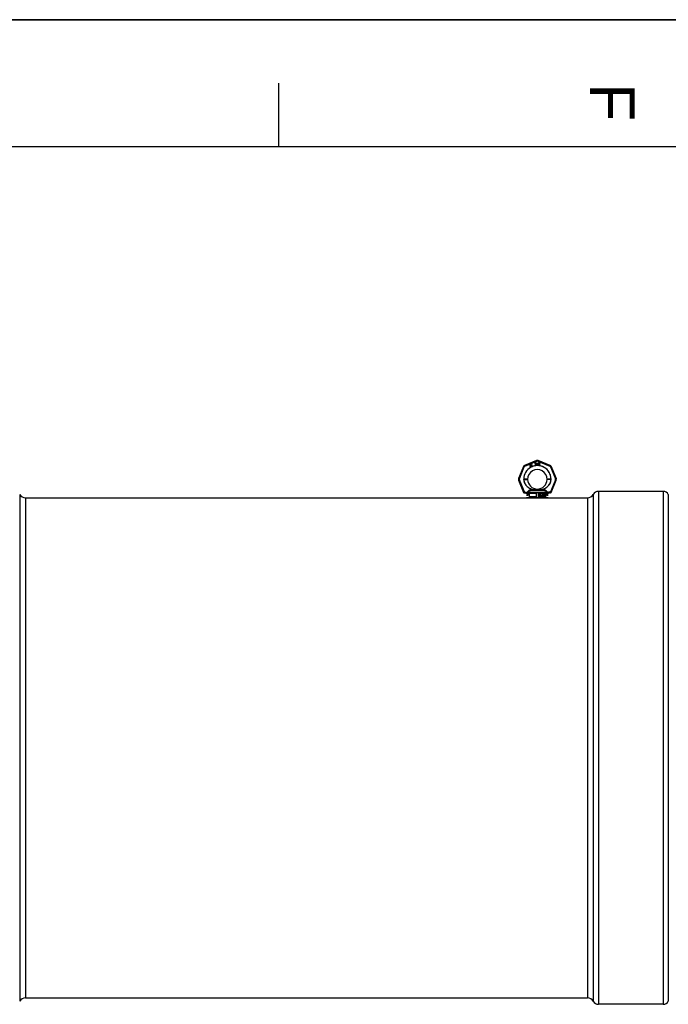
# Model space of a CAD drawing. Header units: millimetres. Extents: x 0 to 420, y 0 to 297.
# Tile 14 of 36: x 85 to 136, y 220 to 297. Entities that reach past the tile are written whole.
import ezdxf

# ---------------------------------------------------------------- set-up
doc = ezdxf.new("R2010")
doc.units = ezdxf.units.MM
doc.header["$LTSCALE"] = 23.1
doc.layers.get('0').update_dxf_attribs({"linetype": 'CONTINUOUS'})
doc.layers.add('001-M31079-X02', color=7, linetype='CONTINUOUS')
doc.layers.add('AXES_REF', color=7, linetype='CONTINUOUS')
doc.styles.add('TEXTSTYLE_2', font='arial.ttf')

# ---------------------------------------------------------------- blocks, each defined once
blk = doc.blocks.new('MARGEA3_BL0', base_point=(210.000078, 148.5))
at = {"color": 7, "linetype": 'Continuous'}
for p, q in [((420.000078, 297.000001), (0.000078, 297.000001)), ((0.000078, 296.999914), (420, 296.999914)), ((105.000078, 292.000001), (105.000078, 287.000001)), ((410.000078, 287.000001), (10.000078, 287.000001))]:
    blk.add_line(p, q, dxfattribs=at)
at = {"color": 7, "linetype": 'Continuous', "style": 'TEXTSTYLE_2', "oblique": 0.00001872}
blk.add_text('F', height=3.5, rotation=270, dxfattribs=at).set_placement((129.500078, 292.000001))

msp = doc.modelspace()

# ---------------------------------------------------------------- linework, layer by layer
at = {"color": 7, "linetype": 'Continuous'}
for p, q in [((0, 297), (420, 297)), ((125.153, 259.37), (125.561, 259.37))]:
    msp.add_line(p, q, dxfattribs=at)
at = {"layer": '001-M31079-X02', "color": 9, "linetype": 'Continuous'}
for p, q in [((125.292, 262.313), (124.355, 261.925)), ((124.381, 261.865), (125.318, 262.253)), ((125.396, 262.253), (126.333, 261.865)), ((126.359, 261.925), (125.422, 262.313)), ((124.263, 261.833), (123.875, 260.897)), ((123.938, 260.873), (124.326, 261.81)), ((126.388, 261.81), (126.776, 260.873)), ((126.451, 261.833), (126.839, 260.897)), ((123.875, 260.766), (124.273, 259.805)), ((124.335, 259.835), (123.938, 260.795)), ((124.286, 260.83), (124.286, 260.838)), ((126.776, 260.795), (126.378, 259.835)), ((126.428, 260.842), (126.428, 260.834)), ((126.44, 259.805), (126.839, 260.766)), ((124.335, 259.765), (124.33, 259.764)), ((124.335, 259.835), (124.335, 259.765)), ((124.358, 259.835), (124.335, 259.835)), ((124.358, 259.765), (124.335, 259.765)), ((124.358, 259.835), (124.358, 259.765)), ((124.595, 259.561), (124.507, 259.561)), ((124.582, 259.761), (124.582, 259.739)), ((126.088, 259.763), (124.625, 259.763)), ((124.809, 259.931), (124.803, 259.979)), ((125.904, 259.931), (124.809, 259.931)), ((125.135, 260.013), (125.138, 259.964)), ((125.135, 260.013), (125.138, 259.964)), ((125.575, 259.964), (125.579, 260.013)), ((125.579, 260.013), (125.575, 259.964)), ((125.91, 259.979), (125.904, 259.931)), ((125.904, 259.931), (125.91, 259.979)), ((126.207, 259.561), (126.119, 259.561)), ((126.132, 259.739), (126.132, 259.761)), ((126.355, 259.835), (126.355, 259.765)), ((126.378, 259.835), (126.355, 259.835)), ((126.378, 259.765), (126.355, 259.765)), ((126.378, 259.835), (126.378, 259.765)), ((126.378, 259.765), (126.383, 259.764))]:
    msp.add_line(p, q, dxfattribs=at)
at = {"layer": '001-M31079-X02', "color": 7, "linetype": 'Continuous'}
for p, q in [((124.773, 261.97), (124.763, 261.851)), ((124.787, 261.978), (124.773, 261.97)), ((124.78, 261.861), (124.787, 261.944)), ((124.822, 261.885), (124.78, 261.861)), ((124.836, 261.893), (124.787, 261.978)), ((124.787, 261.944), (124.822, 261.885)), ((124.861, 261.908), (124.836, 261.893)), ((124.872, 261.889), (124.847, 261.875)), ((124.878, 261.968), (124.859, 261.957)), ((124.859, 261.957), (124.866, 261.944)), ((124.872, 261.889), (124.861, 261.908)), ((124.876, 262), (124.864, 261.993)), ((124.864, 261.993), (124.878, 261.968)), ((124.886, 261.955), (124.866, 261.944)), ((124.891, 261.975), (124.876, 262)), ((124.886, 261.955), (124.922, 261.893)), ((124.918, 261.991), (124.891, 261.975)), ((124.898, 261.962), (124.925, 261.978)), ((124.93, 261.906), (124.898, 261.962)), ((124.918, 261.991), (124.925, 261.978)), ((124.922, 261.893), (124.934, 261.883)), ((124.93, 261.906), (124.938, 261.898)), ((124.934, 261.883), (124.945, 261.881)), ((124.949, 261.896), (124.938, 261.898)), ((124.945, 261.881), (124.954, 261.882)), ((124.963, 261.9), (124.949, 261.896)), ((124.971, 261.887), (124.954, 261.882)), ((124.963, 261.9), (124.971, 261.887)), ((125.171, 262.133), (125.171, 261.963)), ((125.171, 262.133), (125.239, 262.133)), ((125.188, 261.963), (125.171, 261.963)), ((125.188, 262.039), (125.188, 261.963)), ((125.236, 262.039), (125.188, 262.039)), ((125.236, 262.039), (125.259, 261.963)), ((125.253, 262.13), (125.239, 262.133)), ((125.253, 262.13), (125.265, 262.119)), ((125.265, 262.054), (125.253, 262.047)), ((125.279, 261.963), (125.253, 262.047)), ((125.279, 261.963), (125.259, 261.963)), ((125.265, 262.119), (125.273, 262.104)), ((125.273, 262.068), (125.265, 262.054)), ((125.273, 262.104), (125.276, 262.094)), ((125.276, 262.079), (125.273, 262.068)), ((125.276, 262.094), (125.276, 262.079)), ((125.301, 262.133), (125.301, 262.021)), ((125.301, 262.133), (125.318, 262.133)), ((125.301, 262.021), (125.304, 262.003)), ((125.304, 262.003), (125.31, 261.989)), ((125.31, 261.989), (125.321, 261.974)), ((125.318, 262.133), (125.318, 262.021)), ((125.318, 262.021), (125.321, 262.007)), ((125.321, 262.007), (125.327, 261.996)), ((125.321, 261.974), (125.333, 261.967)), ((125.327, 261.996), (125.335, 261.989)), ((125.347, 261.963), (125.333, 261.967)), ((125.347, 261.985), (125.335, 261.989)), ((125.347, 261.985), (125.358, 261.985)), ((125.358, 261.963), (125.347, 261.963)), ((125.369, 261.989), (125.358, 261.985)), ((125.372, 261.967), (125.358, 261.963)), ((125.378, 261.996), (125.369, 261.989)), ((125.384, 261.974), (125.372, 261.967)), ((125.384, 262.007), (125.378, 261.996)), ((125.386, 262.021), (125.384, 262.007)), ((125.395, 261.989), (125.384, 261.974)), ((125.386, 262.133), (125.386, 262.021)), ((125.386, 262.133), (125.403, 262.133)), ((125.401, 262.003), (125.395, 261.989)), ((125.401, 262.003), (125.403, 262.021)), ((125.403, 262.133), (125.403, 262.021)), ((125.426, 262.133), (125.426, 261.963)), ((125.426, 262.133), (125.494, 262.133)), ((125.494, 261.963), (125.426, 261.963)), ((125.508, 262.13), (125.494, 262.133)), ((125.508, 261.967), (125.494, 261.963)), ((125.508, 262.13), (125.52, 262.123)), ((125.52, 261.974), (125.508, 261.967)), ((125.52, 262.123), (125.531, 262.108)), ((125.531, 261.989), (125.52, 261.974)), ((125.531, 262.108), (125.537, 262.094)), ((125.537, 262.003), (125.531, 261.989)), ((125.539, 262.076), (125.537, 262.094)), ((125.537, 262.003), (125.539, 262.021)), ((125.539, 262.076), (125.539, 262.021)), ((124.763, 261.851), (124.774, 261.832)), ((124.774, 261.832), (124.832, 261.866)), ((124.832, 261.866), (124.856, 261.825)), ((124.872, 261.831), (124.847, 261.875)), ((124.856, 261.825), (124.872, 261.825)), ((124.286, 260.842), (124.286, 260.83)), ((124.286, 260.842), (124.286, 260.834)), ((126.428, 260.83), (126.428, 260.842)), ((126.428, 260.83), (126.428, 260.838)), ((124.582, 259.761), (124.582, 259.739)), ((126.132, 259.761), (126.132, 259.739))]:
    msp.add_line(p, q, dxfattribs=at)
at = {"layer": '001-M31079-X02', "color": 6, "linetype": 'Continuous'}
for p, q in [((125.188, 262.061), (125.188, 262.115)), ((125.242, 262.115), (125.188, 262.115)), ((125.242, 262.061), (125.188, 262.061)), ((125.242, 262.115), (125.25, 262.112)), ((125.25, 262.065), (125.242, 262.061)), ((125.25, 262.112), (125.256, 262.104)), ((125.256, 262.072), (125.25, 262.065)), ((125.256, 262.104), (125.259, 262.094)), ((125.259, 262.083), (125.256, 262.072)), ((125.259, 262.094), (125.259, 262.083)), ((125.443, 261.985), (125.443, 262.112)), ((125.494, 262.112), (125.443, 262.112)), ((125.494, 261.985), (125.443, 261.985)), ((125.494, 262.112), (125.505, 262.108)), ((125.505, 261.989), (125.494, 261.985)), ((125.505, 262.108), (125.514, 262.101)), ((125.514, 261.996), (125.505, 261.989)), ((125.514, 262.101), (125.52, 262.09)), ((125.52, 262.007), (125.514, 261.996)), ((125.52, 262.09), (125.522, 262.076)), ((125.522, 262.021), (125.52, 262.007)), ((125.522, 262.076), (125.522, 262.021)), ((124.625, 259.763), (124.626, 259.74)), ((124.702, 259.71), (124.702, 259.455)), ((125.289, 259.71), (124.702, 259.71)), ((125.289, 259.455), (125.289, 259.71)), ((125.425, 259.71), (125.425, 259.455)), ((126.012, 259.71), (125.425, 259.71)), ((125.485, 259.523), (125.485, 259.642)), ((125.485, 259.642), (125.531, 259.642)), ((125.489, 259.523), (125.489, 259.642)), ((125.495, 259.63), (125.495, 259.592)), ((125.533, 259.63), (125.495, 259.63)), ((125.495, 259.592), (125.533, 259.592)), ((125.495, 259.577), (125.495, 259.523)), ((125.529, 259.577), (125.495, 259.577)), ((125.499, 259.592), (125.499, 259.63)), ((125.499, 259.577), (125.499, 259.523)), ((125.525, 259.577), (125.539, 259.523)), ((125.536, 259.64), (125.527, 259.642)), ((125.529, 259.63), (125.534, 259.627)), ((125.534, 259.594), (125.529, 259.592)), ((125.529, 259.577), (125.543, 259.523)), ((125.54, 259.64), (125.531, 259.642)), ((125.533, 259.63), (125.538, 259.627)), ((125.538, 259.594), (125.533, 259.592)), ((125.534, 259.627), (125.538, 259.622)), ((125.538, 259.627), (125.534, 259.627)), ((125.538, 259.599), (125.534, 259.594)), ((125.538, 259.594), (125.534, 259.594)), ((125.543, 259.632), (125.536, 259.64)), ((125.54, 259.64), (125.536, 259.64)), ((125.536, 259.582), (125.543, 259.587)), ((125.552, 259.523), (125.536, 259.582)), ((125.54, 259.582), (125.536, 259.582)), ((125.538, 259.627), (125.542, 259.622)), ((125.538, 259.622), (125.539, 259.615)), ((125.542, 259.622), (125.538, 259.622)), ((125.539, 259.607), (125.538, 259.599)), ((125.542, 259.599), (125.538, 259.594)), ((125.542, 259.599), (125.538, 259.599)), ((125.539, 259.607), (125.539, 259.615)), ((125.543, 259.615), (125.539, 259.615)), ((125.543, 259.607), (125.539, 259.607)), ((125.547, 259.632), (125.54, 259.64)), ((125.54, 259.582), (125.547, 259.587)), ((125.556, 259.523), (125.54, 259.582)), ((125.542, 259.622), (125.543, 259.615)), ((125.543, 259.607), (125.542, 259.599)), ((125.548, 259.622), (125.543, 259.632)), ((125.547, 259.632), (125.543, 259.632)), ((125.543, 259.615), (125.543, 259.607)), ((125.543, 259.587), (125.548, 259.597)), ((125.547, 259.587), (125.543, 259.587)), ((125.552, 259.622), (125.547, 259.632)), ((125.547, 259.587), (125.552, 259.597)), ((125.55, 259.615), (125.548, 259.622)), ((125.552, 259.622), (125.548, 259.622)), ((125.548, 259.597), (125.55, 259.604)), ((125.552, 259.597), (125.548, 259.597)), ((125.55, 259.615), (125.55, 259.604)), ((125.554, 259.615), (125.55, 259.615)), ((125.554, 259.604), (125.55, 259.604)), ((125.554, 259.615), (125.552, 259.622)), ((125.552, 259.597), (125.554, 259.604)), ((125.554, 259.615), (125.554, 259.604)), ((125.566, 259.556), (125.568, 259.546)), ((125.58, 259.556), (125.566, 259.556)), ((125.57, 259.556), (125.572, 259.546)), ((125.573, 259.625), (125.571, 259.615)), ((125.571, 259.604), (125.571, 259.615)), ((125.575, 259.615), (125.571, 259.615)), ((125.571, 259.604), (125.573, 259.594)), ((125.575, 259.604), (125.571, 259.604)), ((125.58, 259.635), (125.573, 259.625)), ((125.577, 259.625), (125.573, 259.625)), ((125.573, 259.594), (125.58, 259.584)), ((125.577, 259.594), (125.573, 259.594)), ((125.577, 259.625), (125.575, 259.615)), ((125.575, 259.615), (125.575, 259.604)), ((125.575, 259.604), (125.577, 259.594)), ((125.578, 259.549), (125.576, 259.556)), ((125.584, 259.635), (125.577, 259.625)), ((125.577, 259.594), (125.584, 259.584)), ((125.587, 259.64), (125.58, 259.635)), ((125.584, 259.635), (125.58, 259.635)), ((125.58, 259.584), (125.587, 259.579)), ((125.584, 259.584), (125.58, 259.584)), ((125.582, 259.549), (125.58, 259.556)), ((125.582, 259.612), (125.583, 259.62)), ((125.582, 259.612), (125.582, 259.607)), ((125.586, 259.612), (125.582, 259.612)), ((125.583, 259.599), (125.582, 259.607)), ((125.586, 259.607), (125.582, 259.607)), ((125.583, 259.62), (125.589, 259.625)), ((125.587, 259.62), (125.583, 259.62)), ((125.589, 259.594), (125.583, 259.599)), ((125.587, 259.599), (125.583, 259.599)), ((125.591, 259.64), (125.584, 259.635)), ((125.584, 259.584), (125.591, 259.579)), ((125.586, 259.612), (125.587, 259.62)), ((125.586, 259.607), (125.586, 259.612)), ((125.587, 259.599), (125.586, 259.607)), ((125.594, 259.642), (125.587, 259.64)), ((125.591, 259.64), (125.587, 259.64)), ((125.587, 259.62), (125.593, 259.625)), ((125.593, 259.594), (125.587, 259.599)), ((125.587, 259.579), (125.594, 259.577)), ((125.591, 259.579), (125.587, 259.579)), ((125.589, 259.625), (125.594, 259.627)), ((125.593, 259.625), (125.589, 259.625)), ((125.594, 259.592), (125.589, 259.594)), ((125.593, 259.594), (125.589, 259.594)), ((125.598, 259.642), (125.591, 259.64)), ((125.591, 259.579), (125.598, 259.577)), ((125.593, 259.625), (125.598, 259.627)), ((125.598, 259.592), (125.593, 259.594)), ((125.607, 259.642), (125.594, 259.642)), ((125.608, 259.627), (125.594, 259.627)), ((125.608, 259.592), (125.594, 259.592)), ((125.608, 259.577), (125.594, 259.577)), ((125.612, 259.64), (125.603, 259.642)), ((125.605, 259.627), (125.61, 259.625)), ((125.613, 259.589), (125.605, 259.592)), ((125.605, 259.577), (125.612, 259.574)), ((125.616, 259.64), (125.607, 259.642)), ((125.608, 259.627), (125.614, 259.625)), ((125.617, 259.589), (125.608, 259.592)), ((125.608, 259.577), (125.616, 259.574)), ((125.61, 259.625), (125.613, 259.62)), ((125.614, 259.625), (125.61, 259.625)), ((125.619, 259.632), (125.612, 259.64)), ((125.616, 259.64), (125.612, 259.64)), ((125.612, 259.574), (125.617, 259.569)), ((125.616, 259.574), (125.612, 259.574)), ((125.613, 259.62), (125.615, 259.615)), ((125.617, 259.62), (125.613, 259.62)), ((125.62, 259.584), (125.613, 259.589)), ((125.617, 259.589), (125.613, 259.589)), ((125.614, 259.625), (125.617, 259.62)), ((125.615, 259.615), (125.63, 259.615)), ((125.623, 259.632), (125.616, 259.64)), ((125.616, 259.574), (125.621, 259.569)), ((125.617, 259.62), (125.619, 259.615)), ((125.624, 259.584), (125.617, 259.589)), ((125.617, 259.569), (125.62, 259.561)), ((125.621, 259.569), (125.617, 259.569)), ((125.62, 259.554), (125.617, 259.546)), ((125.624, 259.622), (125.619, 259.632)), ((125.623, 259.632), (125.619, 259.632)), ((125.627, 259.574), (125.62, 259.584)), ((125.624, 259.584), (125.62, 259.584)), ((125.62, 259.554), (125.62, 259.561)), ((125.624, 259.561), (125.62, 259.561)), ((125.624, 259.554), (125.62, 259.554)), ((125.621, 259.569), (125.624, 259.561)), ((125.624, 259.554), (125.621, 259.546)), ((125.628, 259.622), (125.623, 259.632)), ((125.626, 259.615), (125.624, 259.622)), ((125.628, 259.622), (125.624, 259.622)), ((125.631, 259.574), (125.624, 259.584)), ((125.624, 259.561), (125.624, 259.554)), ((125.631, 259.564), (125.627, 259.574)), ((125.631, 259.574), (125.627, 259.574)), ((125.63, 259.615), (125.628, 259.622)), ((125.635, 259.564), (125.631, 259.574)), ((125.631, 259.564), (125.631, 259.551)), ((125.635, 259.564), (125.631, 259.564)), ((125.635, 259.551), (125.635, 259.564)), ((125.729, 259.523), (125.729, 259.642)), ((125.749, 259.642), (125.729, 259.642)), ((125.733, 259.642), (125.733, 259.523)), ((125.74, 259.617), (125.74, 259.523)), ((125.74, 259.617), (125.765, 259.523)), ((125.744, 259.617), (125.74, 259.617)), ((125.744, 259.523), (125.744, 259.617)), ((125.744, 259.617), (125.769, 259.523)), ((125.772, 259.536), (125.745, 259.642)), ((125.776, 259.536), (125.749, 259.642)), ((125.798, 259.642), (125.772, 259.536)), ((125.802, 259.642), (125.776, 259.536)), ((125.779, 259.523), (125.803, 259.617)), ((125.783, 259.523), (125.807, 259.617)), ((125.818, 259.642), (125.798, 259.642)), ((125.803, 259.523), (125.803, 259.617)), ((125.807, 259.617), (125.803, 259.617)), ((125.807, 259.617), (125.807, 259.523)), ((125.814, 259.642), (125.814, 259.523)), ((125.818, 259.523), (125.818, 259.642)), ((125.832, 259.625), (125.83, 259.615)), ((125.842, 259.615), (125.83, 259.615)), ((125.839, 259.635), (125.832, 259.625)), ((125.835, 259.625), (125.832, 259.625)), ((125.835, 259.625), (125.834, 259.615)), ((125.842, 259.635), (125.835, 259.625)), ((125.846, 259.64), (125.839, 259.635)), ((125.842, 259.635), (125.839, 259.635)), ((125.839, 259.615), (125.842, 259.622)), ((125.85, 259.64), (125.842, 259.635)), ((125.842, 259.622), (125.847, 259.627)), ((125.842, 259.615), (125.846, 259.622)), ((125.846, 259.622), (125.842, 259.622)), ((125.858, 259.642), (125.846, 259.64)), ((125.85, 259.64), (125.846, 259.64)), ((125.846, 259.622), (125.851, 259.627)), ((125.847, 259.627), (125.856, 259.63)), ((125.851, 259.627), (125.847, 259.627)), ((125.862, 259.642), (125.85, 259.64)), ((125.851, 259.627), (125.86, 259.63)), ((125.867, 259.63), (125.856, 259.63)), ((125.856, 259.579), (125.856, 259.589)), ((125.867, 259.589), (125.856, 259.589)), ((125.867, 259.579), (125.856, 259.579)), ((125.865, 259.642), (125.858, 259.642)), ((125.86, 259.589), (125.86, 259.579)), ((125.874, 259.64), (125.861, 259.642)), ((125.863, 259.63), (125.872, 259.627)), ((125.874, 259.594), (125.863, 259.589)), ((125.863, 259.579), (125.874, 259.577)), ((125.878, 259.64), (125.865, 259.642)), ((125.867, 259.63), (125.876, 259.627)), ((125.878, 259.594), (125.867, 259.589)), ((125.867, 259.579), (125.878, 259.577)), ((125.872, 259.627), (125.877, 259.622)), ((125.876, 259.627), (125.872, 259.627)), ((125.881, 259.635), (125.874, 259.64)), ((125.878, 259.64), (125.874, 259.64)), ((125.877, 259.599), (125.874, 259.594)), ((125.878, 259.594), (125.874, 259.594)), ((125.874, 259.577), (125.879, 259.571)), ((125.878, 259.577), (125.874, 259.577)), ((125.876, 259.627), (125.881, 259.622)), ((125.877, 259.622), (125.881, 259.615)), ((125.881, 259.622), (125.877, 259.622)), ((125.881, 259.609), (125.877, 259.599)), ((125.881, 259.599), (125.877, 259.599)), ((125.877, 259.584), (125.884, 259.592)), ((125.886, 259.579), (125.877, 259.584)), ((125.881, 259.584), (125.877, 259.584)), ((125.885, 259.635), (125.878, 259.64)), ((125.881, 259.599), (125.878, 259.594)), ((125.878, 259.577), (125.883, 259.571)), ((125.879, 259.571), (125.883, 259.561)), ((125.883, 259.571), (125.879, 259.571)), ((125.888, 259.625), (125.881, 259.635)), ((125.885, 259.635), (125.881, 259.635)), ((125.881, 259.622), (125.885, 259.615)), ((125.881, 259.609), (125.881, 259.615)), ((125.885, 259.615), (125.881, 259.615)), ((125.885, 259.609), (125.881, 259.599)), ((125.885, 259.609), (125.881, 259.609)), ((125.881, 259.584), (125.888, 259.592)), ((125.89, 259.579), (125.881, 259.584)), ((125.883, 259.571), (125.886, 259.561)), ((125.883, 259.551), (125.883, 259.561)), ((125.886, 259.561), (125.883, 259.561)), ((125.884, 259.592), (125.888, 259.599)), ((125.888, 259.592), (125.884, 259.592)), ((125.892, 259.625), (125.885, 259.635)), ((125.885, 259.615), (125.885, 259.609)), ((125.89, 259.571), (125.886, 259.579)), ((125.89, 259.579), (125.886, 259.579)), ((125.886, 259.561), (125.886, 259.551)), ((125.89, 259.615), (125.888, 259.625)), ((125.892, 259.625), (125.888, 259.625)), ((125.888, 259.599), (125.89, 259.609)), ((125.888, 259.592), (125.892, 259.599)), ((125.892, 259.599), (125.888, 259.599)), ((125.89, 259.615), (125.89, 259.609)), ((125.893, 259.615), (125.89, 259.615)), ((125.893, 259.609), (125.89, 259.609)), ((125.893, 259.571), (125.89, 259.579)), ((125.891, 259.561), (125.89, 259.571)), ((125.893, 259.571), (125.89, 259.571)), ((125.891, 259.561), (125.891, 259.551)), ((125.895, 259.561), (125.891, 259.561)), ((125.893, 259.615), (125.892, 259.625)), ((125.892, 259.599), (125.893, 259.609)), ((125.893, 259.609), (125.893, 259.615)), ((125.895, 259.561), (125.893, 259.571)), ((125.895, 259.551), (125.895, 259.561)), ((125.907, 259.609), (125.905, 259.592)), ((125.905, 259.574), (125.905, 259.592)), ((125.909, 259.592), (125.905, 259.592)), ((125.905, 259.574), (125.907, 259.556)), ((125.909, 259.574), (125.905, 259.574)), ((125.911, 259.622), (125.907, 259.609)), ((125.911, 259.609), (125.907, 259.609)), ((125.907, 259.556), (125.911, 259.544)), ((125.911, 259.556), (125.907, 259.556)), ((125.911, 259.609), (125.909, 259.592)), ((125.909, 259.592), (125.909, 259.574)), ((125.909, 259.574), (125.911, 259.556)), ((125.916, 259.632), (125.911, 259.622)), ((125.915, 259.622), (125.911, 259.609)), ((125.915, 259.622), (125.911, 259.622)), ((125.911, 259.556), (125.915, 259.544)), ((125.914, 259.592), (125.916, 259.607)), ((125.925, 259.597), (125.914, 259.587)), ((125.914, 259.592), (125.914, 259.587)), ((125.918, 259.592), (125.914, 259.592)), ((125.918, 259.587), (125.914, 259.587)), ((125.92, 259.632), (125.915, 259.622)), ((125.925, 259.64), (125.916, 259.632)), ((125.92, 259.632), (125.916, 259.632)), ((125.916, 259.607), (125.918, 259.615)), ((125.92, 259.607), (125.916, 259.607)), ((125.916, 259.566), (125.918, 259.574)), ((125.916, 259.566), (125.916, 259.559)), ((125.92, 259.566), (125.916, 259.566)), ((125.918, 259.551), (125.916, 259.559)), ((125.92, 259.559), (125.916, 259.559)), ((125.918, 259.615), (125.921, 259.622)), ((125.922, 259.615), (125.918, 259.615)), ((125.918, 259.592), (125.92, 259.607)), ((125.929, 259.597), (125.918, 259.587)), ((125.918, 259.587), (125.918, 259.592)), ((125.918, 259.574), (125.921, 259.579)), ((125.922, 259.574), (125.918, 259.574)), ((125.929, 259.64), (125.92, 259.632)), ((125.92, 259.607), (125.922, 259.615)), ((125.92, 259.566), (125.922, 259.574)), ((125.92, 259.559), (125.92, 259.566)), ((125.922, 259.551), (125.92, 259.559)), ((125.921, 259.622), (125.927, 259.627)), ((125.925, 259.622), (125.921, 259.622)), ((125.921, 259.579), (125.927, 259.584)), ((125.925, 259.579), (125.921, 259.579)), ((125.922, 259.615), (125.925, 259.622)), ((125.922, 259.574), (125.925, 259.579)), ((125.934, 259.642), (125.925, 259.64)), ((125.929, 259.64), (125.925, 259.64)), ((125.925, 259.622), (125.93, 259.627)), ((125.934, 259.599), (125.925, 259.597)), ((125.929, 259.597), (125.925, 259.597)), ((125.925, 259.579), (125.93, 259.584)), ((125.927, 259.627), (125.932, 259.63)), ((125.93, 259.627), (125.927, 259.627)), ((125.927, 259.584), (125.932, 259.587)), ((125.93, 259.584), (125.927, 259.584)), ((125.937, 259.642), (125.929, 259.64)), ((125.937, 259.599), (125.929, 259.597)), ((125.93, 259.627), (125.936, 259.63)), ((125.93, 259.584), (125.936, 259.587)), ((125.946, 259.63), (125.932, 259.63)), ((125.948, 259.587), (125.932, 259.587)), ((125.945, 259.642), (125.934, 259.642)), ((125.946, 259.599), (125.934, 259.599)), ((125.949, 259.64), (125.941, 259.642)), ((125.942, 259.63), (125.948, 259.627)), ((125.951, 259.597), (125.942, 259.599)), ((125.944, 259.587), (125.949, 259.584)), ((125.953, 259.64), (125.945, 259.642)), ((125.946, 259.63), (125.952, 259.627)), ((125.955, 259.597), (125.946, 259.599)), ((125.948, 259.627), (125.953, 259.622)), ((125.952, 259.627), (125.948, 259.627)), ((125.948, 259.587), (125.953, 259.584)), ((125.958, 259.632), (125.949, 259.64)), ((125.953, 259.64), (125.949, 259.64)), ((125.949, 259.584), (125.955, 259.579)), ((125.953, 259.584), (125.949, 259.584)), ((125.96, 259.589), (125.951, 259.597)), ((125.955, 259.597), (125.951, 259.597)), ((125.952, 259.627), (125.957, 259.622)), ((125.962, 259.632), (125.953, 259.64)), ((125.953, 259.622), (125.956, 259.615)), ((125.957, 259.622), (125.953, 259.622)), ((125.953, 259.584), (125.959, 259.579)), ((125.964, 259.589), (125.955, 259.597)), ((125.955, 259.579), (125.958, 259.574)), ((125.959, 259.579), (125.955, 259.579)), ((125.969, 259.615), (125.956, 259.615)), ((125.957, 259.622), (125.96, 259.615)), ((125.963, 259.622), (125.958, 259.632)), ((125.962, 259.632), (125.958, 259.632)), ((125.958, 259.574), (125.96, 259.566)), ((125.962, 259.574), (125.958, 259.574)), ((125.96, 259.559), (125.958, 259.551)), ((125.959, 259.579), (125.962, 259.574)), ((125.965, 259.582), (125.96, 259.589)), ((125.96, 259.589), (125.964, 259.589)), ((125.96, 259.559), (125.96, 259.566)), ((125.96, 259.566), (125.964, 259.566)), ((125.964, 259.559), (125.96, 259.559)), ((125.967, 259.622), (125.962, 259.632)), ((125.962, 259.574), (125.964, 259.566)), ((125.964, 259.559), (125.962, 259.551)), ((125.965, 259.615), (125.963, 259.622)), ((125.967, 259.622), (125.963, 259.622)), ((125.969, 259.582), (125.964, 259.589)), ((125.964, 259.566), (125.964, 259.559)), ((125.969, 259.569), (125.965, 259.582)), ((125.969, 259.582), (125.965, 259.582)), ((125.965, 259.544), (125.969, 259.556)), ((125.969, 259.615), (125.967, 259.622)), ((125.973, 259.569), (125.969, 259.582)), ((125.969, 259.569), (125.969, 259.556)), ((125.973, 259.569), (125.969, 259.569)), ((125.969, 259.544), (125.973, 259.556)), ((125.973, 259.556), (125.969, 259.556)), ((125.973, 259.556), (125.973, 259.569)), ((126.012, 259.455), (126.012, 259.71)), ((126.088, 259.763), (126.088, 259.74)), ((126.207, 259.37), (124.507, 259.37)), ((125.289, 259.455), (124.702, 259.455)), ((126.012, 259.455), (125.425, 259.455)), ((125.499, 259.523), (125.485, 259.523)), ((125.556, 259.523), (125.539, 259.523)), ((125.568, 259.546), (125.573, 259.534)), ((125.572, 259.546), (125.568, 259.546)), ((125.572, 259.546), (125.577, 259.534)), ((125.573, 259.534), (125.582, 259.526)), ((125.577, 259.534), (125.573, 259.534)), ((125.577, 259.534), (125.586, 259.526)), ((125.583, 259.541), (125.578, 259.549)), ((125.582, 259.549), (125.578, 259.549)), ((125.587, 259.541), (125.582, 259.549)), ((125.582, 259.526), (125.59, 259.523)), ((125.586, 259.526), (125.582, 259.526)), ((125.59, 259.539), (125.583, 259.541)), ((125.587, 259.541), (125.583, 259.541)), ((125.586, 259.526), (125.594, 259.523)), ((125.594, 259.539), (125.587, 259.541)), ((125.608, 259.539), (125.59, 259.539)), ((125.608, 259.523), (125.59, 259.523)), ((125.612, 259.541), (125.605, 259.539)), ((125.605, 259.523), (125.613, 259.526)), ((125.616, 259.541), (125.608, 259.539)), ((125.608, 259.523), (125.617, 259.526)), ((125.617, 259.546), (125.612, 259.541)), ((125.616, 259.541), (125.612, 259.541)), ((125.613, 259.526), (125.62, 259.531)), ((125.617, 259.526), (125.613, 259.526)), ((125.621, 259.546), (125.616, 259.541)), ((125.621, 259.546), (125.617, 259.546)), ((125.617, 259.526), (125.624, 259.531)), ((125.62, 259.531), (125.627, 259.541)), ((125.624, 259.531), (125.62, 259.531)), ((125.624, 259.531), (125.631, 259.541)), ((125.627, 259.541), (125.631, 259.551)), ((125.631, 259.541), (125.627, 259.541)), ((125.631, 259.541), (125.635, 259.551)), ((125.635, 259.551), (125.631, 259.551)), ((125.744, 259.523), (125.729, 259.523)), ((125.783, 259.523), (125.765, 259.523)), ((125.776, 259.536), (125.772, 259.536)), ((125.818, 259.523), (125.803, 259.523)), ((125.828, 259.551), (125.83, 259.544)), ((125.841, 259.551), (125.828, 259.551)), ((125.83, 259.544), (125.833, 259.536)), ((125.834, 259.544), (125.83, 259.544)), ((125.832, 259.551), (125.834, 259.544)), ((125.833, 259.536), (125.839, 259.531)), ((125.837, 259.536), (125.833, 259.536)), ((125.834, 259.544), (125.837, 259.536)), ((125.839, 259.546), (125.837, 259.551)), ((125.837, 259.536), (125.842, 259.531)), ((125.842, 259.541), (125.839, 259.546)), ((125.842, 259.546), (125.839, 259.546)), ((125.839, 259.531), (125.846, 259.526)), ((125.842, 259.531), (125.839, 259.531)), ((125.842, 259.546), (125.841, 259.551)), ((125.846, 259.541), (125.842, 259.546)), ((125.846, 259.539), (125.842, 259.541)), ((125.846, 259.541), (125.842, 259.541)), ((125.842, 259.531), (125.85, 259.526)), ((125.85, 259.539), (125.846, 259.541)), ((125.854, 259.536), (125.846, 259.539)), ((125.85, 259.539), (125.846, 259.539)), ((125.846, 259.526), (125.853, 259.523)), ((125.85, 259.526), (125.846, 259.526)), ((125.858, 259.536), (125.85, 259.539)), ((125.85, 259.526), (125.857, 259.523)), ((125.871, 259.523), (125.853, 259.523)), ((125.869, 259.536), (125.854, 259.536)), ((125.874, 259.539), (125.865, 259.536)), ((125.867, 259.523), (125.874, 259.526)), ((125.878, 259.539), (125.869, 259.536)), ((125.871, 259.523), (125.878, 259.526)), ((125.877, 259.541), (125.874, 259.539)), ((125.878, 259.539), (125.874, 259.539)), ((125.874, 259.526), (125.881, 259.531)), ((125.878, 259.526), (125.874, 259.526)), ((125.881, 259.546), (125.877, 259.541)), ((125.881, 259.541), (125.877, 259.541)), ((125.881, 259.541), (125.878, 259.539)), ((125.878, 259.526), (125.885, 259.531)), ((125.883, 259.551), (125.881, 259.546)), ((125.885, 259.546), (125.881, 259.541)), ((125.885, 259.546), (125.881, 259.546)), ((125.881, 259.531), (125.886, 259.536)), ((125.885, 259.531), (125.881, 259.531)), ((125.886, 259.551), (125.883, 259.551)), ((125.886, 259.551), (125.885, 259.546)), ((125.885, 259.531), (125.89, 259.536)), ((125.886, 259.536), (125.89, 259.544)), ((125.89, 259.536), (125.886, 259.536)), ((125.89, 259.544), (125.891, 259.551)), ((125.89, 259.536), (125.893, 259.544)), ((125.89, 259.544), (125.893, 259.544)), ((125.895, 259.551), (125.891, 259.551)), ((125.893, 259.544), (125.895, 259.551)), ((125.911, 259.544), (125.916, 259.534)), ((125.915, 259.544), (125.911, 259.544)), ((125.915, 259.544), (125.92, 259.534)), ((125.916, 259.534), (125.925, 259.526)), ((125.92, 259.534), (125.916, 259.534)), ((125.921, 259.544), (125.918, 259.551)), ((125.922, 259.551), (125.918, 259.551)), ((125.92, 259.534), (125.929, 259.526)), ((125.927, 259.539), (125.921, 259.544)), ((125.925, 259.544), (125.921, 259.544)), ((125.925, 259.544), (125.922, 259.551)), ((125.93, 259.539), (125.925, 259.544)), ((125.925, 259.526), (125.934, 259.523)), ((125.929, 259.526), (125.925, 259.526)), ((125.932, 259.536), (125.927, 259.539)), ((125.93, 259.539), (125.927, 259.539)), ((125.929, 259.526), (125.937, 259.523)), ((125.936, 259.536), (125.93, 259.539)), ((125.948, 259.536), (125.932, 259.536)), ((125.946, 259.523), (125.934, 259.523)), ((125.942, 259.523), (125.951, 259.526)), ((125.949, 259.539), (125.944, 259.536)), ((125.946, 259.523), (125.955, 259.526)), ((125.953, 259.539), (125.948, 259.536)), ((125.955, 259.544), (125.949, 259.539)), ((125.953, 259.539), (125.949, 259.539)), ((125.951, 259.526), (125.96, 259.534)), ((125.955, 259.526), (125.951, 259.526)), ((125.959, 259.544), (125.953, 259.539)), ((125.958, 259.551), (125.955, 259.544)), ((125.959, 259.544), (125.955, 259.544)), ((125.955, 259.526), (125.964, 259.534)), ((125.962, 259.551), (125.958, 259.551)), ((125.962, 259.551), (125.959, 259.544)), ((125.96, 259.534), (125.965, 259.544)), ((125.964, 259.534), (125.96, 259.534)), ((125.964, 259.534), (125.969, 259.544)), ((125.969, 259.544), (125.965, 259.544))]:
    msp.add_line(p, q, dxfattribs=at)
at = {"layer": '001-M31079-X02', "color": 9, "linetype": 'Continuous'}
for centre, radius, start, end in [((124.42, 261.768), 0.17, 112.5, 157.5), ((125.357, 260.842), 1.071, 359.99992, 180.00008), ((125.357, 262.156), 0.17, 67.5, 112.5), ((125.357, 262.159), 0.102, 67.50271, 112.49729), ((126.294, 261.768), 0.17, 22.5, 67.5), ((124.42, 261.771), 0.102, 112.50271, 157.49729), ((126.294, 261.771), 0.102, 22.50268, 67.49732), ((124.032, 260.832), 0.17, 157.5, 202.5), ((124.032, 260.834), 0.102, 157.50268, 202.49732), ((125.357, 260.832), 0.765, 180.6298, 359.3702), ((126.682, 260.834), 0.102, 337.50268, 22.49732), ((126.682, 260.832), 0.17, 337.5, 22.5), ((124.335, 259.833), 0.068, 202.5, 270), ((125.357, 353.726), 93.713, 269.86427, 270.13573), ((126.378, 259.833), 0.068, 270, 337.5)]:
    msp.add_arc(centre, radius, start, end, dxfattribs=at)
at = {"layer": '001-M31079-X02', "color": 6, "linetype": 'Continuous'}
msp.add_arc((125.357, 260.832), 0.765, 359.3702, 180.6298, dxfattribs=at)
at = {"layer": '001-M31079-X02', "color": 7, "linetype": 'Continuous'}
for points, knots in [([(126.428, 260.842), (126.428, 260.874), (126.425, 260.938), (126.412, 261.033), (126.391, 261.127), (126.361, 261.219), (126.323, 261.307), (126.277, 261.392), (126.224, 261.472), (126.164, 261.547), (126.098, 261.617), (126.025, 261.68), (125.947, 261.737), (125.865, 261.786), (125.778, 261.828), (125.688, 261.862), (125.595, 261.887), (125.501, 261.904), (125.405, 261.913), (125.309, 261.913), (125.213, 261.904), (125.118, 261.887), (125.025, 261.862), (124.935, 261.828), (124.849, 261.786), (124.766, 261.737), (124.688, 261.68), (124.616, 261.617), (124.549, 261.547), (124.489, 261.472), (124.436, 261.392), (124.391, 261.307), (124.353, 261.219), (124.323, 261.127), (124.302, 261.033), (124.289, 260.938), (124.286, 260.874), (124.286, 260.842)], [0, 0, 0, 0, 0.028575, 0.057156, 0.085737, 0.114317, 0.142895, 0.171472, 0.200048, 0.228622, 0.257194, 0.285764, 0.314333, 0.342901, 0.371466, 0.400031, 0.428594, 0.457157, 0.485719, 0.514281, 0.542844, 0.571406, 0.59997, 0.628535, 0.6571, 0.685667, 0.714236, 0.742807, 0.771379, 0.799953, 0.828529, 0.857106, 0.885684, 0.914264, 0.942844, 0.971426, 1, 1, 1, 1]), ([(124.286, 260.83), (124.286, 260.807), (124.289, 260.762), (124.299, 260.694), (124.317, 260.626), (124.341, 260.559), (124.371, 260.493), (124.409, 260.429), (124.453, 260.367), (124.503, 260.309), (124.56, 260.254), (124.622, 260.203), (124.691, 260.157), (124.765, 260.117), (124.846, 260.081), (124.934, 260.052), (125.031, 260.028), (125.099, 260.017), (125.135, 260.013)], [0, 0, 0, 0, 0.052181, 0.105353, 0.159651, 0.215126, 0.271704, 0.32921, 0.387812, 0.447543, 0.508501, 0.570744, 0.634508, 0.700129, 0.768169, 0.839498, 0.915758, 1, 1, 1, 1]), ([(125.579, 260.013), (125.615, 260.017), (125.683, 260.028), (125.78, 260.052), (125.868, 260.081), (125.948, 260.117), (126.023, 260.157), (126.091, 260.203), (126.154, 260.254), (126.211, 260.309), (126.261, 260.367), (126.305, 260.429), (126.342, 260.493), (126.373, 260.559), (126.397, 260.626), (126.414, 260.694), (126.425, 260.762), (126.427, 260.807), (126.428, 260.83)], [0, 0, 0, 0, 0.084241, 0.160502, 0.23183, 0.299871, 0.365492, 0.429256, 0.491499, 0.552457, 0.612188, 0.67079, 0.728296, 0.784874, 0.84035, 0.894647, 0.94782, 1, 1, 1, 1]), ([(124.582, 259.761), (124.581, 259.769), (124.582, 259.785), (124.586, 259.81), (124.594, 259.833), (124.604, 259.856), (124.618, 259.878), (124.635, 259.899), (124.655, 259.918), (124.678, 259.936), (124.705, 259.951), (124.735, 259.964), (124.768, 259.974), (124.791, 259.978), (124.803, 259.979)], [0, 0, 0, 0, 0.071456, 0.143201, 0.215645, 0.289352, 0.3649, 0.44284, 0.523767, 0.608375, 0.697396, 0.791631, 0.892104, 1, 1, 1, 1]), ([(124.803, 259.979), (124.842, 259.984), (124.918, 259.993), (125.028, 260.004), (125.1, 260.01), (125.135, 260.013)], [0, 0, 0, 0, 0.352866, 0.686157, 1, 1, 1, 1]), ([(125.579, 260.013), (125.614, 260.01), (125.685, 260.004), (125.796, 259.993), (125.871, 259.984), (125.91, 259.979)], [0, 0, 0, 0, 0.313843, 0.647134, 1, 1, 1, 1]), ([(125.91, 259.979), (125.923, 259.978), (125.946, 259.974), (125.979, 259.964), (126.009, 259.951), (126.035, 259.936), (126.059, 259.918), (126.079, 259.899), (126.096, 259.878), (126.109, 259.856), (126.12, 259.833), (126.127, 259.81), (126.131, 259.785), (126.132, 259.769), (126.132, 259.761)], [0, 0, 0, 0, 0.107937, 0.208445, 0.302691, 0.391707, 0.476314, 0.557239, 0.635179, 0.710727, 0.784434, 0.856863, 0.928573, 1, 1, 1, 1]), ([(126.355, 259.835), (126.345, 259.835), (126.324, 259.834), (126.293, 259.829), (126.262, 259.821), (126.233, 259.81), (126.204, 259.796), (126.178, 259.779), (126.153, 259.76), (126.138, 259.746), (126.132, 259.739)], [0, 0, 0, 0, 0.124494, 0.250195, 0.376575, 0.50318, 0.629613, 0.755198, 0.878796, 1, 1, 1, 1])]:
    msp.add_open_spline(points, degree=3, knots=knots, dxfattribs=at)
at = {"layer": '001-M31079-X02', "color": 9, "linetype": 'Continuous'}
for points, knots in [([(124.381, 261.865), (124.379, 261.868), (124.377, 261.875), (124.372, 261.886), (124.368, 261.895), (124.365, 261.903), (124.362, 261.911), (124.358, 261.917), (124.358, 261.927), (124.355, 261.925)], [0, 0, 0, 0, 0.175082, 0.34414, 0.502227, 0.644724, 0.767468, 0.866877, 1, 1, 1, 1]), ([(125.292, 262.313), (125.294, 262.315), (125.295, 262.305), (125.298, 262.299), (125.301, 262.292), (125.305, 262.283), (125.309, 262.274), (125.313, 262.263), (125.316, 262.256), (125.318, 262.253)], [0, 0, 0, 0, 0.133122, 0.23253, 0.355273, 0.497769, 0.655854, 0.824911, 1, 1, 1, 1]), ([(125.396, 262.253), (125.397, 262.256), (125.4, 262.263), (125.404, 262.274), (125.408, 262.283), (125.412, 262.292), (125.415, 262.299), (125.419, 262.305), (125.419, 262.315), (125.422, 262.313)], [0, 0, 0, 0, 0.175081, 0.344139, 0.502226, 0.644723, 0.767468, 0.866876, 1, 1, 1, 1]), ([(126.359, 261.925), (126.356, 261.927), (126.356, 261.917), (126.352, 261.911), (126.349, 261.903), (126.345, 261.895), (126.341, 261.886), (126.337, 261.875), (126.334, 261.868), (126.333, 261.865)], [0, 0, 0, 0, 0.133122, 0.232529, 0.355273, 0.497768, 0.655853, 0.82491, 1, 1, 1, 1]), ([(124.263, 261.833), (124.264, 261.836), (124.271, 261.83), (124.278, 261.829), (124.286, 261.825), (124.295, 261.822), (124.305, 261.818), (124.315, 261.814), (124.322, 261.811), (124.326, 261.81)], [0, 0, 0, 0, 0.134296, 0.234027, 0.357, 0.499553, 0.657434, 0.825927, 1, 1, 1, 1]), ([(126.451, 261.833), (126.449, 261.836), (126.442, 261.83), (126.435, 261.829), (126.427, 261.825), (126.419, 261.822), (126.409, 261.818), (126.399, 261.814), (126.391, 261.811), (126.388, 261.81)], [0, 0, 0, 0, 0.134296, 0.234027, 0.357, 0.499554, 0.657434, 0.825927, 1, 1, 1, 1]), ([(123.938, 260.795), (123.934, 260.793), (123.927, 260.79), (123.916, 260.786), (123.906, 260.781), (123.897, 260.778), (123.89, 260.774), (123.883, 260.771), (123.88, 260.769), (123.874, 260.768), (123.875, 260.766)], [0, 0, 0, 0, 0.172813, 0.340679, 0.498422, 0.641178, 0.764549, 0.864741, 0.938687, 1, 1, 1, 1]), ([(123.938, 260.873), (123.934, 260.874), (123.927, 260.877), (123.917, 260.881), (123.907, 260.885), (123.898, 260.889), (123.89, 260.892), (123.883, 260.893), (123.876, 260.899), (123.875, 260.897)], [0, 0, 0, 0, 0.174066, 0.34256, 0.500442, 0.642997, 0.765971, 0.865703, 1, 1, 1, 1]), ([(124.592, 260.832), (124.592, 260.835), (124.581, 260.833), (124.572, 260.836), (124.556, 260.836), (124.539, 260.837), (124.517, 260.838), (124.491, 260.839), (124.462, 260.84), (124.431, 260.84), (124.397, 260.841), (124.361, 260.841), (124.323, 260.842), (124.298, 260.842), (124.286, 260.842)], [0, 0, 0, 0, 0.02982, 0.064811, 0.111629, 0.171497, 0.24316, 0.326315, 0.419777, 0.524502, 0.635428, 0.753215, 0.877723, 1, 1, 1, 1]), ([(124.286, 260.842), (124.298, 260.842), (124.322, 260.842), (124.358, 260.841), (124.393, 260.841), (124.425, 260.841), (124.456, 260.84), (124.485, 260.839), (124.511, 260.838), (124.534, 260.838), (124.553, 260.836), (124.57, 260.836), (124.58, 260.833), (124.592, 260.835), (124.592, 260.832)], [0, 0, 0, 0, 0.119326, 0.238323, 0.350682, 0.456135, 0.557526, 0.651234, 0.73688, 0.812698, 0.878047, 0.929721, 0.967962, 1, 1, 1, 1]), ([(124.286, 260.83), (124.286, 260.775), (124.301, 260.664), (124.358, 260.509), (124.445, 260.37), (124.557, 260.251), (124.686, 260.156), (124.829, 260.085), (124.98, 260.037), (125.083, 260.019), (125.135, 260.013)], [0, 0, 0, 0, 0.128514, 0.256351, 0.383132, 0.508688, 0.633005, 0.756182, 0.878418, 1, 1, 1, 1]), ([(124.286, 260.83), (124.304, 260.83), (124.342, 260.83), (124.397, 260.83), (124.451, 260.83), (124.499, 260.829), (124.533, 260.828), (124.556, 260.827), (124.569, 260.827), (124.579, 260.826), (124.586, 260.825), (124.589, 260.824), (124.592, 260.824), (124.592, 260.823)], [0, 0, 0, 0, 0.180599, 0.365648, 0.544134, 0.703923, 0.834152, 0.885712, 0.927562, 0.95952, 0.981825, 0.994942, 1, 1, 1, 1]), ([(125.579, 260.013), (125.631, 260.019), (125.734, 260.037), (125.885, 260.085), (126.027, 260.156), (126.157, 260.251), (126.268, 260.37), (126.356, 260.509), (126.413, 260.664), (126.427, 260.775), (126.428, 260.83)], [0, 0, 0, 0, 0.121582, 0.243818, 0.366995, 0.491312, 0.616868, 0.743649, 0.871486, 1, 1, 1, 1]), ([(126.428, 260.842), (126.416, 260.842), (126.391, 260.842), (126.355, 260.841), (126.321, 260.841), (126.288, 260.841), (126.258, 260.84), (126.229, 260.839), (126.203, 260.838), (126.18, 260.838), (126.16, 260.836), (126.144, 260.836), (126.133, 260.833), (126.122, 260.835), (126.122, 260.832)], [0, 0, 0, 0, 0.119325, 0.238322, 0.350682, 0.456135, 0.557526, 0.651234, 0.736879, 0.812698, 0.878046, 0.929721, 0.967962, 1, 1, 1, 1]), ([(126.122, 260.832), (126.122, 260.835), (126.133, 260.833), (126.142, 260.836), (126.157, 260.836), (126.175, 260.837), (126.197, 260.838), (126.222, 260.839), (126.251, 260.84), (126.283, 260.84), (126.317, 260.841), (126.353, 260.841), (126.39, 260.842), (126.415, 260.842), (126.428, 260.842)], [0, 0, 0, 0, 0.02982, 0.064811, 0.11163, 0.171497, 0.243161, 0.326316, 0.419778, 0.524502, 0.635429, 0.753216, 0.877724, 1, 1, 1, 1]), ([(126.428, 260.83), (126.409, 260.83), (126.372, 260.83), (126.316, 260.83), (126.263, 260.83), (126.215, 260.829), (126.18, 260.828), (126.157, 260.827), (126.144, 260.827), (126.135, 260.826), (126.128, 260.825), (126.124, 260.824), (126.122, 260.824), (126.122, 260.823)], [0, 0, 0, 0, 0.180599, 0.365648, 0.544134, 0.703923, 0.834152, 0.885712, 0.927562, 0.95952, 0.981825, 0.994942, 1, 1, 1, 1]), ([(126.776, 260.873), (126.779, 260.874), (126.787, 260.877), (126.797, 260.881), (126.807, 260.885), (126.815, 260.889), (126.823, 260.892), (126.83, 260.893), (126.838, 260.899), (126.839, 260.897)], [0, 0, 0, 0, 0.174075, 0.34257, 0.50045, 0.643003, 0.765976, 0.865706, 1, 1, 1, 1]), ([(126.776, 260.795), (126.78, 260.793), (126.787, 260.79), (126.797, 260.786), (126.807, 260.781), (126.816, 260.778), (126.824, 260.774), (126.83, 260.771), (126.834, 260.769), (126.839, 260.768), (126.839, 260.766)], [0, 0, 0, 0, 0.172803, 0.34067, 0.498414, 0.641172, 0.764544, 0.864738, 0.938685, 1, 1, 1, 1]), ([(124.335, 259.835), (124.332, 259.833), (124.324, 259.83), (124.314, 259.826), (124.304, 259.822), (124.295, 259.818), (124.288, 259.814), (124.281, 259.811), (124.277, 259.809), (124.272, 259.808), (124.272, 259.807)], [0, 0, 0, 0, 0.170873, 0.339252, 0.497899, 0.640755, 0.764161, 0.864579, 0.938644, 1, 1, 1, 1]), ([(124.358, 259.835), (124.37, 259.835), (124.394, 259.833), (124.429, 259.827), (124.464, 259.817), (124.497, 259.803), (124.528, 259.785), (124.557, 259.763), (124.574, 259.747), (124.582, 259.739)], [0, 0, 0, 0, 0.142409, 0.286032, 0.430381, 0.574801, 0.718483, 0.860524, 1, 1, 1, 1]), ([(124.358, 259.765), (124.387, 259.765), (124.445, 259.754), (124.509, 259.718), (124.55, 259.678), (124.574, 259.642), (124.59, 259.603), (124.595, 259.575), (124.595, 259.561)], [0, 0, 0, 0, 0.25143, 0.503272, 0.628972, 0.753715, 0.877314, 1, 1, 1, 1]), ([(124.803, 259.979), (124.791, 259.978), (124.768, 259.974), (124.735, 259.964), (124.705, 259.951), (124.678, 259.936), (124.655, 259.918), (124.635, 259.899), (124.618, 259.878), (124.604, 259.856), (124.594, 259.833), (124.586, 259.809), (124.582, 259.785), (124.581, 259.769), (124.582, 259.761)], [0, 0, 0, 0, 0.107248, 0.208031, 0.302685, 0.392012, 0.476842, 0.557967, 0.636039, 0.71167, 0.785547, 0.858189, 0.929779, 1, 1, 1, 1]), ([(124.582, 259.761), (124.586, 259.761), (124.595, 259.761), (124.607, 259.762), (124.617, 259.762), (124.623, 259.762), (124.625, 259.763)], [0, 0, 0, 0, 0.304503, 0.5896, 0.826919, 1, 1, 1, 1]), ([(124.582, 259.739), (124.586, 259.739), (124.595, 259.739), (124.607, 259.739), (124.617, 259.74), (124.623, 259.74), (124.626, 259.74)], [0, 0, 0, 0, 0.292513, 0.575188, 0.818321, 1, 1, 1, 1]), ([(124.626, 259.74), (124.623, 259.74), (124.617, 259.74), (124.607, 259.739), (124.595, 259.739), (124.586, 259.739), (124.582, 259.739)], [0, 0, 0, 0, 0.181684, 0.424818, 0.707491, 1, 1, 1, 1]), ([(124.595, 259.561), (124.597, 259.573), (124.599, 259.598), (124.599, 259.636), (124.596, 259.673), (124.59, 259.707), (124.585, 259.728), (124.582, 259.739)], [0, 0, 0, 0, 0.207564, 0.421591, 0.628947, 0.822617, 1, 1, 1, 1]), ([(124.626, 259.74), (124.626, 259.73), (124.626, 259.71), (124.623, 259.68), (124.619, 259.65), (124.613, 259.62), (124.605, 259.59), (124.598, 259.571), (124.595, 259.561)], [0, 0, 0, 0, 0.164255, 0.330692, 0.496805, 0.66172, 0.827218, 1, 1, 1, 1]), ([(124.809, 259.931), (124.786, 259.928), (124.751, 259.92), (124.709, 259.9), (124.68, 259.881), (124.656, 259.856), (124.638, 259.828), (124.627, 259.796), (124.625, 259.774), (124.625, 259.763)], [0, 0, 0, 0, 0.258475, 0.385509, 0.510919, 0.63479, 0.757331, 0.878888, 1, 1, 1, 1]), ([(124.625, 259.763), (124.625, 259.769), (124.626, 259.783), (124.63, 259.802), (124.637, 259.822), (124.646, 259.841), (124.659, 259.859), (124.675, 259.875), (124.695, 259.891), (124.718, 259.905), (124.744, 259.916), (124.775, 259.926), (124.798, 259.929), (124.809, 259.931)], [0, 0, 0, 0, 0.072409, 0.145604, 0.220113, 0.296824, 0.376761, 0.461023, 0.550828, 0.647625, 0.753119, 0.869489, 1, 1, 1, 1]), ([(125.135, 260.013), (125.1, 260.01), (125.028, 260.004), (124.918, 259.993), (124.842, 259.984), (124.803, 259.979)], [0, 0, 0, 0, 0.313983, 0.64732, 1, 1, 1, 1]), ([(124.809, 259.931), (124.864, 259.937), (124.974, 259.95), (125.083, 259.96), (125.138, 259.964)], [0, 0, 0, 0, 0.500713, 1, 1, 1, 1]), ([(125.579, 260.013), (125.528, 260.013), (125.431, 260.012), (125.283, 260.012), (125.185, 260.013), (125.135, 260.013)], [0, 0, 0, 0, 0.341255, 0.65875, 1, 1, 1, 1]), ([(125.575, 259.964), (125.539, 259.967), (125.466, 259.971), (125.357, 259.973), (125.248, 259.971), (125.175, 259.967), (125.138, 259.964)], [0, 0, 0, 0, 0.250568, 0.5, 0.749432, 1, 1, 1, 1]), ([(125.904, 259.931), (125.849, 259.937), (125.74, 259.95), (125.63, 259.96), (125.575, 259.964)], [0, 0, 0, 0, 0.500713, 1, 1, 1, 1]), ([(125.91, 259.979), (125.871, 259.984), (125.796, 259.993), (125.685, 260.004), (125.614, 260.01), (125.579, 260.013)], [0, 0, 0, 0, 0.35268, 0.686017, 1, 1, 1, 1]), ([(126.088, 259.763), (126.088, 259.769), (126.088, 259.783), (126.084, 259.802), (126.077, 259.822), (126.067, 259.841), (126.054, 259.859), (126.038, 259.875), (126.019, 259.891), (125.996, 259.905), (125.969, 259.916), (125.938, 259.926), (125.916, 259.929), (125.904, 259.931)], [0, 0, 0, 0, 0.072409, 0.145604, 0.220113, 0.296824, 0.376761, 0.461023, 0.550828, 0.647625, 0.753119, 0.869489, 1, 1, 1, 1]), ([(125.904, 259.931), (125.928, 259.928), (125.962, 259.92), (126.005, 259.9), (126.033, 259.881), (126.057, 259.856), (126.075, 259.828), (126.086, 259.796), (126.088, 259.774), (126.088, 259.763)], [0, 0, 0, 0, 0.258475, 0.385509, 0.510919, 0.63479, 0.757331, 0.878888, 1, 1, 1, 1]), ([(126.132, 259.761), (126.132, 259.769), (126.131, 259.785), (126.127, 259.809), (126.12, 259.833), (126.109, 259.856), (126.096, 259.878), (126.079, 259.899), (126.059, 259.918), (126.035, 259.936), (126.009, 259.951), (125.979, 259.964), (125.946, 259.974), (125.922, 259.978), (125.91, 259.979)], [0, 0, 0, 0, 0.070278, 0.141913, 0.214561, 0.288425, 0.364052, 0.442118, 0.52324, 0.608071, 0.697382, 0.792005, 0.892756, 1, 1, 1, 1]), ([(126.119, 259.561), (126.114, 259.573), (126.105, 259.6), (126.095, 259.643), (126.089, 259.691), (126.087, 259.724), (126.088, 259.74)], [0, 0, 0, 0, 0.220045, 0.463505, 0.726083, 1, 1, 1, 1]), ([(126.088, 259.74), (126.087, 259.724), (126.089, 259.691), (126.095, 259.643), (126.105, 259.6), (126.114, 259.573), (126.119, 259.561)], [0, 0, 0, 0, 0.273917, 0.536495, 0.779955, 1, 1, 1, 1]), ([(126.132, 259.761), (126.128, 259.761), (126.119, 259.761), (126.107, 259.762), (126.097, 259.762), (126.091, 259.762), (126.088, 259.763)], [0, 0, 0, 0, 0.304503, 0.5896, 0.826919, 1, 1, 1, 1]), ([(126.132, 259.739), (126.127, 259.739), (126.119, 259.739), (126.107, 259.739), (126.097, 259.74), (126.09, 259.74), (126.088, 259.74)], [0, 0, 0, 0, 0.292512, 0.575186, 0.818319, 1, 1, 1, 1]), ([(126.088, 259.74), (126.09, 259.74), (126.097, 259.74), (126.107, 259.739), (126.119, 259.739), (126.127, 259.739), (126.132, 259.739)], [0, 0, 0, 0, 0.181684, 0.424818, 0.707491, 1, 1, 1, 1]), ([(126.132, 259.739), (126.129, 259.728), (126.123, 259.707), (126.118, 259.672), (126.114, 259.636), (126.114, 259.598), (126.117, 259.573), (126.119, 259.561)], [0, 0, 0, 0, 0.178771, 0.371864, 0.578833, 0.792671, 1, 1, 1, 1]), ([(126.355, 259.765), (126.326, 259.765), (126.269, 259.754), (126.205, 259.718), (126.164, 259.678), (126.139, 259.642), (126.123, 259.603), (126.119, 259.575), (126.119, 259.561)], [0, 0, 0, 0, 0.25143, 0.503272, 0.628972, 0.753715, 0.877314, 1, 1, 1, 1]), ([(126.132, 259.739), (126.14, 259.747), (126.157, 259.763), (126.185, 259.785), (126.216, 259.803), (126.25, 259.817), (126.284, 259.827), (126.32, 259.833), (126.343, 259.835), (126.355, 259.835)], [0, 0, 0, 0, 0.139407, 0.281547, 0.425273, 0.569753, 0.714131, 0.857816, 1, 1, 1, 1]), ([(126.441, 259.807), (126.442, 259.808), (126.436, 259.809), (126.433, 259.811), (126.426, 259.814), (126.419, 259.818), (126.41, 259.822), (126.4, 259.826), (126.389, 259.83), (126.382, 259.833), (126.378, 259.835)], [0, 0, 0, 0, 0.061337, 0.135484, 0.235635, 0.358902, 0.501737, 0.65946, 0.827349, 1, 1, 1, 1])]:
    msp.add_open_spline(points, degree=3, knots=knots, dxfattribs=at)
at = {"layer": 'AXES_REF', "color": 9, "linetype": 'Continuous'}
for p, q in [((84.651, 259.64), (84.651, 219.762)), ((129.751, 259.64), (129.751, 219.762)), ((130.151, 259.88), (130.151, 219.522)), ((135.251, 259.88), (135.251, 219.522)), ((135.651, 259.64), (135.651, 219.762)), ((85.101, 259.37), (85.101, 220.032)), ((129.301, 259.37), (129.301, 220.032))]:
    msp.add_line(p, q, dxfattribs=at)
at = {"layer": 'AXES_REF', "color": 7, "linetype": 'Continuous'}
for p, q in [((135.251, 259.88), (130.151, 259.88)), ((85.101, 259.37), (125.153, 259.37)), ((125.561, 259.37), (129.301, 259.37)), ((85.101, 220.032), (129.301, 220.032)), ((135.251, 219.522), (130.151, 219.522))]:
    msp.add_line(p, q, dxfattribs=at)
for centre, radius, start, end in [((85.101, 259.88), 0.51, 208.07249, 270), ((129.301, 259.88), 0.51, 270, 331.92751), ((130.151, 259.426), 0.453, 90, 151.92751), ((135.251, 259.426), 0.453, 28.07249, 90), ((85.101, 219.522), 0.51, 90, 151.92751), ((129.301, 219.522), 0.51, 28.07249, 90), ((130.151, 219.975), 0.453, 208.07249, 270), ((135.251, 219.975), 0.453, 270, 331.92751)]:
    msp.add_arc(centre, radius, start, end, dxfattribs=at)

# ---------------------------------------------------------------- block references
at = {"color": 7, "linetype": 'Continuous'}
msp.add_blockref('MARGEA3_BL0', (210, 148.5), dxfattribs=at)

doc.saveas('drawing.dxf')
